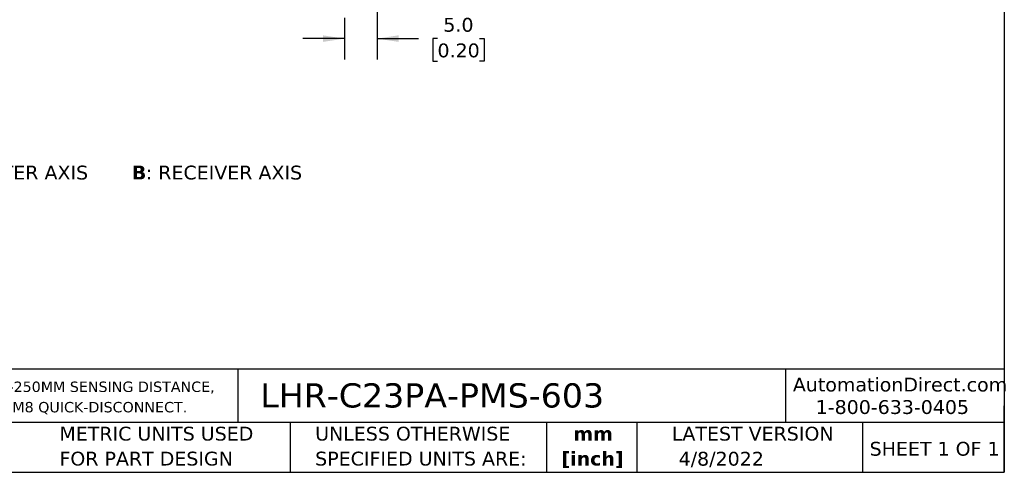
# Model space of a CAD drawing. Header units: millimetres. Extents: x 6 to 273, y 6 to 210.
# Tile 2 of 4: x 122 to 273, y 6 to 76. Entities that reach past the tile are written whole.
import ezdxf

# ---------------------------------------------------------------- set-up
doc = ezdxf.new("R2010")
doc.units = ezdxf.units.MM
doc.linetypes.add('SLD-Solid', pattern=[0])
doc.layers.add('DIMENSIONS', color=140, linetype='SLD-Solid', lineweight=25)
doc.layers.add('TEXT', color=140, linetype='SLD-Solid', lineweight=25)
doc.styles.add('SLDTEXTSTYLE0', font='VERDANAB.TTF')
doc.styles.add('SLDTEXTSTYLE1', font='VERDANA.TTF')
doc.dimstyles.new('SLDDIMSTYLE2', dxfattribs={"dimtxt": 2.158008, "dimasz": 3.302, "dimexe": 0, "dimexo": 0.0625, "dimgap": 0.539502, "dimtad": 0, "dimtih": 1, "dimtoh": 1, "dimrnd": 1e-09, "dimzin": 4, "dimdsep": 46, "dimtxsty": 'SLDTEXTSTYLE1', "dimsah": 1, "dimcen": 0.09, "dimadec": 0, "dimazin": 1, "dimtfac": 1, "dimtmove": 0, "dimatfit": 0, "dimfxl": 0, "dimfrac": 2, "dimtolj": 1, "dimtzin": 12, "dimarcsym": 0})

# ---------------------------------------------------------------- blocks, each defined once
blk = doc.blocks.new('SW_NOTE_0')
at = {"layer": 'TEXT', "color": 0, "attachment_point": 1}
for s, insert, char_height, style in [('A', (0, 2.69), 2.12, 'SLDTEXTSTYLE0'), (': EMITTER AXIS      ', (2.19, 2.69), 2.1167, 'SLDTEXTSTYLE1'), ('B', (30.97, 2.69), 2.12, 'SLDTEXTSTYLE0'), (': RECEIVER AXIS', (33.12, 2.69), 2.1167, 'SLDTEXTSTYLE1')]:
    blk.add_mtext(s, dxfattribs=dict(at, insert=insert, char_height=char_height, style=style))
blk = doc.blocks.new('SW_NOTE_0_1')
at = {"layer": 'TEXT', "color": 0, "char_height": 1.5875, "attachment_point": 1, "style": 'SLDTEXTSTYLE1'}
for s, insert in [('CONTRINEX PHOTOELECTRIC SENSOR, RECTANGULAR, DIFFUSE WITH BACKGROUND SUPPRESSION, 15-250MM SENSING DISTANCE, ', (0, 2.02)), ('COMPLEMENTARY LIGHT-ON/DARK-ON, PNP, POTENTIOMETER, 1000 HZ SWITCHING FREQUENCY, 4-PIN M8 QUICK-DISCONNECT.', (0, -1.1))]:
    blk.add_mtext(s, dxfattribs=dict(at, insert=insert))
blk = doc.blocks.new('SW_NOTE_0_2')
at = {"layer": 'TEXT', "color": 0, "char_height": 2.117, "attachment_point": 2, "style": 'SLDTEXTSTYLE0'}
for s, insert in [('mm', (2.84, 2.69)), ('[inch]', (2.76, -1.13))]:
    blk.add_mtext(s, dxfattribs=dict(at, insert=insert))
blk = doc.blocks.new('SW_NOTE_0_3')
at = {"layer": 'TEXT', "color": 0, "char_height": 2.1167, "attachment_point": 1, "style": 'SLDTEXTSTYLE1'}
for s, insert in [('UNLESS OTHERWISE ', (0, 2.69)), ('SPECIFIED UNITS ARE:', (0, -1.13))]:
    blk.add_mtext(s, dxfattribs=dict(at, insert=insert))
blk = doc.blocks.new('SW_NOTE_0_7')
at = {"layer": 'TEXT', "color": 0, "char_height": 2.1167, "attachment_point": 1, "style": 'SLDTEXTSTYLE1'}
for s, insert in [('METRIC UNITS USED ', (0, 2.69)), ('FOR PART DESIGN', (0, -1.13))]:
    blk.add_mtext(s, dxfattribs=dict(at, insert=insert))
blk = doc.blocks.new('_D_2')
at = {"layer": 'DIMENSIONS'}
for p, q in [((177.09, 90.62), (177.09, 69.55)), ((172.09, 75.89), (172.09, 69.55)), ((172.09, 72.72), (165.74, 72.72)), ((177.09, 72.72), (183.4, 72.72)), ((186.32, 72.72), (185.6, 72.72)), ((185.6, 72.72), (185.6, 69.29)), ((192.74, 72.72), (193.46, 72.72)), ((193.46, 72.72), (193.46, 69.29)), ((185.6, 69.29), (186.32, 69.29)), ((193.46, 69.29), (192.74, 69.29))]:
    blk.add_line(p, q, dxfattribs=at)
for points in [[(172.09, 72.72), (168.79, 73.23), (168.79, 72.22)], [(177.09, 72.72), (180.39, 72.22), (180.39, 73.23)]]:
    blk.add_solid(points, dxfattribs=at)
at = {"layer": 'DIMENSIONS', "char_height": 2.117, "attachment_point": 1, "style": 'SLDTEXTSTYLE1'}
for s, insert in [('5.0', (187.22, 75.9)), ('0.20', (186.32, 71.98))]:
    blk.add_mtext(s, dxfattribs=dict(at, insert=insert))

msp = doc.modelspace()

# ---------------------------------------------------------------- linework, layer by layer
at = {"layer": 'TEXT'}
for p, q in [((273.05, 209.55), (273.05, 6.35)), ((273.05, 22.126), (6.35, 22.126)), ((155.759, 22.126), (155.759, 13.97)), ((239.575, 22.126), (239.575, 13.97)), ((273.05, 6.35), (273.05, 16.51)), ((273.05, 13.97), (6.35, 13.97)), ((163.78, 13.97), (163.78, 6.35)), ((203.024, 13.97), (203.024, 6.35)), ((216.812, 13.97), (216.812, 6.35)), ((251.349, 13.97), (251.349, 6.35)), ((6.35, 6.35), (273.05, 6.35))]:
    msp.add_line(p, q, dxfattribs=at)

# ---------------------------------------------------------------- block references
for name, p in [('SW_NOTE_0', (108.582, 50.594)), ('SW_NOTE_0_1', (7.966, 18.216)), ('SW_NOTE_0_7', (128.478, 10.635)), ('SW_NOTE_0_3', (167.608, 10.635)), ('SW_NOTE_0_2', (207.286, 10.633))]:
    msp.add_blockref(name, p, dxfattribs=at)

# ---------------------------------------------------------------- texts
at = {"layer": 'TEXT', "style": 'SLDTEXTSTYLE1'}
for s, insert, char_height, attachment_point in [('LHR-C23PA-PMS-603', (159.208, 19.975), 3.70417, 1), ('AutomationDirect.com', (240.695, 20.836), 2.11667, 1), ('1-800-633-0405', (244.192, 17.397), 2.11667, 1), ('LATEST VERSION', (234.552, 13.324), 2.11667, 2), ('SHEET 1 OF 1', (252.441, 11.011), 2.11667, 1), ('4/8/2022', (229.739, 9.487), 2.1167, 2)]:
    msp.add_mtext(s, dxfattribs=dict(at, insert=insert, char_height=char_height, attachment_point=attachment_point))

# ---------------------------------------------------------------- dimensions: what is measured, and where the dimension line sits
at = {"layer": 'DIMENSIONS'}
dim = msp.add_linear_dim(base=(177.089, 72.724), p1=(172.089, 77.157), p2=(177.089, 91.895), dimstyle='SLDDIMSTYLE2', dxfattribs=at)
dim.commit()
dim.dimension.update_dxf_attribs({"geometry": '_D_2', "text_midpoint": (189.529, 72.724), "dimtype": 160})

doc.saveas('drawing.dxf')
